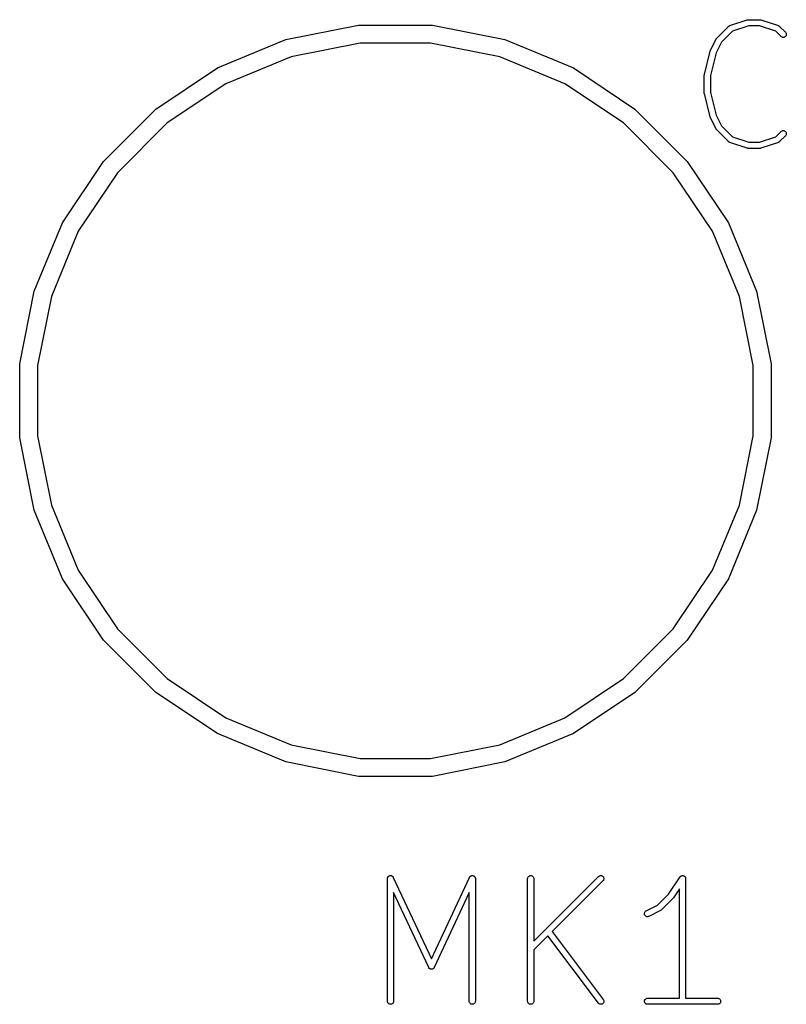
# Model space of a CAD drawing. Extents: x 4.83 to 6.45, y -3.91 to -3.08.
# Tile 1 of 13: x 4.83 to 5.08, y -3.89 to -3.58. Entities that reach past the tile are written whole.
import ezdxf

# ---------------------------------------------------------------- set-up
doc = ezdxf.new("R2010")
doc.units = 0
doc.header["$MEASUREMENT"] = 0
doc.layers.add('BLACK', color=7, linetype='CONTINUOUS')

msp = doc.modelspace()

# ---------------------------------------------------------------- linework, layer by layer
at = {"layer": 'BLACK', "linetype": 'CONTINUOUS'}
for p, q in [((5.05751, -3.57935), (5.06314, -3.57748)), ((5.06314, -3.57748), (5.06315, -3.57747)), ((5.06315, -3.57747), (5.06321, -3.57746)), ((5.06321, -3.57746), (5.06326, -3.57744)), ((5.06326, -3.57744), (5.0633, -3.57744)), ((5.0633, -3.57744), (5.06334, -3.57743)), ((5.06334, -3.57743), (5.0634, -3.57743)), ((5.0634, -3.57743), (5.06345, -3.57743)), ((5.06345, -3.57743), (5.06721, -3.57743)), ((5.06721, -3.57743), (5.06722, -3.57743)), ((5.06722, -3.57743), (5.06727, -3.57743)), ((5.06727, -3.57743), (5.06733, -3.57743)), ((5.06733, -3.57743), (5.06737, -3.57744)), ((5.06737, -3.57744), (5.06741, -3.57745)), ((5.06741, -3.57745), (5.06746, -3.57746)), ((5.06746, -3.57746), (5.06752, -3.57748)), ((5.06752, -3.57748), (5.07315, -3.57935)), ((4.91476, -3.58383), (4.9381, -3.57919)), ((4.9381, -3.57919), (4.9619, -3.57919)), ((4.9619, -3.57919), (4.98524, -3.58383)), ((5.05337, -3.58335), (5.05712, -3.57959)), ((5.05835, -3.58115), (5.05487, -3.58463)), ((5.05712, -3.57959), (5.05713, -3.57958)), ((5.05713, -3.57958), (5.05716, -3.57956)), ((5.05716, -3.57956), (5.05718, -3.57954)), ((5.05718, -3.57954), (5.05723, -3.5795)), ((5.05723, -3.5795), (5.05728, -3.57946)), ((5.05728, -3.57946), (5.05731, -3.57945)), ((5.05731, -3.57945), (5.05733, -3.57943)), ((5.05733, -3.57943), (5.05739, -3.5794)), ((5.05739, -3.5794), (5.05745, -3.57937)), ((5.05745, -3.57937), (5.05748, -3.57937)), ((5.05748, -3.57937), (5.05751, -3.57935)), ((5.06361, -3.57939), (5.05835, -3.58115)), ((5.06705, -3.57939), (5.06361, -3.57939)), ((5.07231, -3.58115), (5.06705, -3.57939)), ((5.07402, -3.58286), (5.07231, -3.58115)), ((5.07315, -3.57935), (5.07316, -3.57936)), ((5.07316, -3.57936), (5.07319, -3.57937)), ((5.07319, -3.57937), (5.07322, -3.57938)), ((5.07322, -3.57938), (5.07328, -3.57941)), ((5.07328, -3.57941), (5.07334, -3.57944)), ((5.07334, -3.57944), (5.07336, -3.57946)), ((5.07336, -3.57946), (5.07339, -3.57947)), ((5.07339, -3.57947), (5.07344, -3.57951)), ((5.07344, -3.57951), (5.07349, -3.57955)), ((5.07349, -3.57955), (5.07351, -3.57957)), ((5.07351, -3.57957), (5.07353, -3.57959)), ((5.07353, -3.57959), (5.07541, -3.58147)), ((5.07541, -3.58147), (5.07542, -3.58148)), ((5.07542, -3.58148), (5.07554, -3.58163)), ((5.07554, -3.58163), (5.07563, -3.5818)), ((5.07563, -3.5818), (5.07568, -3.58198)), ((4.89277, -3.59294), (4.91476, -3.58383)), ((4.93867, -3.58495), (4.91644, -3.58937)), ((4.96133, -3.58495), (4.93867, -3.58495)), ((4.98356, -3.58937), (4.96133, -3.58495)), ((4.98524, -3.58383), (5.00723, -3.59294)), ((5.05131, -3.58736), (5.05318, -3.5836)), ((5.05487, -3.58463), (5.05312, -3.58814)), ((5.05318, -3.5836), (5.05319, -3.58359)), ((5.05319, -3.58359), (5.05322, -3.58354)), ((5.05322, -3.58354), (5.05325, -3.58349)), ((5.05325, -3.58349), (5.05327, -3.58346)), ((5.05327, -3.58346), (5.05329, -3.58343)), ((5.05329, -3.58343), (5.05333, -3.58339)), ((5.05333, -3.58339), (5.05337, -3.58335)), ((5.07417, -3.58298), (5.07402, -3.58286)), ((5.07434, -3.58307), (5.07417, -3.58298)), ((5.07452, -3.58313), (5.07434, -3.58307)), ((5.07471, -3.58315), (5.07452, -3.58313)), ((5.0749, -3.58313), (5.07471, -3.58315)), ((5.07509, -3.58308), (5.0749, -3.58313)), ((5.07526, -3.58299), (5.07509, -3.58308)), ((5.07541, -3.58287), (5.07526, -3.58299)), ((5.07553, -3.58272), (5.07541, -3.58287)), ((5.07562, -3.58255), (5.07553, -3.58272)), ((5.07568, -3.58237), (5.07562, -3.58255)), ((5.07568, -3.58198), (5.0757, -3.58218)), ((5.0757, -3.58218), (5.07568, -3.58237)), ((5.04935, -3.59507), (5.05123, -3.58756)), ((5.05123, -3.58756), (5.05124, -3.58755)), ((5.05124, -3.58754), (5.05127, -3.58745)), ((5.05124, -3.58755), (5.05124, -3.58754)), ((5.05124, -3.58754), (5.05124, -3.58754)), ((5.05127, -3.58745), (5.0513, -3.58737)), ((5.05312, -3.58814), (5.05129, -3.59543)), ((5.0513, -3.58737), (5.0513, -3.58736)), ((5.0513, -3.58736), (5.05131, -3.58736)), ((4.91644, -3.58937), (4.8955, -3.59804)), ((5.0045, -3.59804), (4.98356, -3.58937)), ((4.87299, -3.60616), (4.89277, -3.59294)), ((5.00723, -3.59294), (5.02701, -3.60616)), ((5.04933, -3.59526), (5.04934, -3.59518)), ((5.04933, -3.59528), (5.04933, -3.59526)), ((5.04933, -3.59529), (5.04933, -3.59528)), ((5.04933, -3.59531), (5.04933, -3.59529)), ((5.04933, -3.60094), (5.04933, -3.59531)), ((5.04934, -3.59518), (5.04935, -3.5951)), ((5.04935, -3.59509), (5.04935, -3.59507)), ((5.04935, -3.5951), (5.04935, -3.59509)), ((5.05129, -3.59543), (5.05129, -3.60082)), ((4.8955, -3.59804), (4.87666, -3.61063)), ((5.02334, -3.61063), (5.0045, -3.59804)), ((5.05129, -3.60082), (5.05312, -3.6081)), ((5.04933, -3.60096), (5.04933, -3.60094)), ((5.04933, -3.60097), (5.04933, -3.60096)), ((5.04934, -3.60105), (5.04933, -3.60097)), ((5.04934, -3.60113), (5.04934, -3.60105)), ((5.04935, -3.60115), (5.04934, -3.60113)), ((5.04935, -3.60116), (5.04935, -3.60115)), ((5.04935, -3.60118), (5.04935, -3.60116)), ((5.05123, -3.60869), (5.04935, -3.60118)), ((4.85616, -3.62299), (4.87299, -3.60616)), ((5.02701, -3.60616), (5.04384, -3.62299)), ((5.05123, -3.6087), (5.05123, -3.60869)), ((5.05123, -3.60869), (5.05123, -3.60869)), ((5.05127, -3.60878), (5.05123, -3.6087)), ((5.0513, -3.60887), (5.05127, -3.60878)), ((5.0513, -3.60888), (5.0513, -3.60887)), ((5.0513, -3.60887), (5.0513, -3.60887)), ((5.05131, -3.60889), (5.0513, -3.60888)), ((5.05318, -3.61264), (5.05131, -3.60889)), ((5.05312, -3.6081), (5.05487, -3.61162)), ((4.87666, -3.61063), (4.86063, -3.62666)), ((5.03937, -3.62666), (5.02334, -3.61063)), ((5.05321, -3.61269), (5.05318, -3.61264)), ((5.05324, -3.61274), (5.05321, -3.61269)), ((5.05326, -3.61277), (5.05324, -3.61274)), ((5.05329, -3.61281), (5.05326, -3.61277)), ((5.05332, -3.61285), (5.05329, -3.61281)), ((5.05336, -3.61289), (5.05332, -3.61285)), ((5.05337, -3.6129), (5.05336, -3.61289)), ((5.05712, -3.61665), (5.05337, -3.6129)), ((5.05487, -3.61162), (5.05835, -3.6151)), ((5.07231, -3.6151), (5.07402, -3.61338)), ((5.07402, -3.61338), (5.07403, -3.61337)), ((5.07403, -3.61337), (5.07418, -3.61325)), ((5.07418, -3.61325), (5.07435, -3.61317)), ((5.07435, -3.61317), (5.07453, -3.61311)), ((5.07453, -3.61311), (5.07473, -3.6131)), ((5.07473, -3.6131), (5.07492, -3.61312)), ((5.07492, -3.61312), (5.0751, -3.61317)), ((5.0751, -3.61317), (5.07527, -3.61327)), ((5.07527, -3.61327), (5.07542, -3.61339)), ((5.07542, -3.61339), (5.07554, -3.61354)), ((5.07554, -3.61354), (5.07563, -3.61371)), ((5.05715, -3.61667), (5.05712, -3.61665)), ((5.05717, -3.61669), (5.05715, -3.61667)), ((5.05722, -3.61673), (5.05717, -3.61669)), ((5.05835, -3.6151), (5.06361, -3.61685)), ((5.06705, -3.61685), (5.07231, -3.6151)), ((5.07348, -3.6167), (5.07343, -3.61674)), ((5.0735, -3.61668), (5.07348, -3.6167)), ((5.07352, -3.61666), (5.0735, -3.61668)), ((5.07353, -3.61665), (5.07352, -3.61666)), ((5.07541, -3.61478), (5.07353, -3.61665)), ((5.07553, -3.61463), (5.07541, -3.61478)), ((5.07562, -3.61446), (5.07553, -3.61463)), ((5.07568, -3.61427), (5.07562, -3.61446)), ((5.07563, -3.61371), (5.07568, -3.61389)), ((5.07568, -3.61389), (5.0757, -3.61408)), ((5.0757, -3.61408), (5.07568, -3.61427)), ((5.05727, -3.61678), (5.05722, -3.61673)), ((5.0573, -3.61679), (5.05727, -3.61678)), ((5.05732, -3.61681), (5.0573, -3.61679)), ((5.05738, -3.61683), (5.05732, -3.61681)), ((5.05744, -3.61687), (5.05738, -3.61683)), ((5.05747, -3.61687), (5.05744, -3.61687)), ((5.05749, -3.61689), (5.05747, -3.61687)), ((5.05751, -3.61689), (5.05749, -3.61689)), ((5.06314, -3.61877), (5.05751, -3.61689)), ((5.06319, -3.61878), (5.06314, -3.61877)), ((5.06325, -3.6188), (5.06319, -3.61878)), ((5.06329, -3.6188), (5.06325, -3.6188)), ((5.06333, -3.61881), (5.06329, -3.6188)), ((5.06338, -3.61881), (5.06333, -3.61881)), ((5.06344, -3.61882), (5.06338, -3.61881)), ((5.06345, -3.61882), (5.06344, -3.61882)), ((5.06721, -3.61882), (5.06345, -3.61882)), ((5.06361, -3.61685), (5.06705, -3.61685)), ((5.06726, -3.61881), (5.06721, -3.61882)), ((5.06732, -3.61881), (5.06726, -3.61881)), ((5.06736, -3.6188), (5.06732, -3.61881)), ((5.0674, -3.6188), (5.06736, -3.6188)), ((5.06745, -3.61878), (5.0674, -3.6188)), ((5.0675, -3.61877), (5.06745, -3.61878)), ((5.06752, -3.61877), (5.0675, -3.61877)), ((5.07315, -3.61689), (5.06752, -3.61877)), ((5.07318, -3.61688), (5.07315, -3.61689)), ((5.0732, -3.61687), (5.07318, -3.61688)), ((5.07326, -3.61684), (5.0732, -3.61687)), ((5.07332, -3.61681), (5.07326, -3.61684)), ((5.07335, -3.6168), (5.07332, -3.61681)), ((5.07337, -3.61678), (5.07335, -3.6168)), ((5.07343, -3.61674), (5.07337, -3.61678)), ((4.84294, -3.64277), (4.85616, -3.62299)), ((5.04384, -3.62299), (5.05706, -3.64277)), ((4.86063, -3.62666), (4.84804, -3.6455)), ((5.05196, -3.6455), (5.03937, -3.62666)), ((4.83383, -3.66476), (4.84294, -3.64277)), ((5.05706, -3.64277), (5.06617, -3.66476)), ((4.84804, -3.6455), (4.83937, -3.66644)), ((5.06063, -3.66644), (5.05196, -3.6455)), ((4.82919, -3.6881), (4.83383, -3.66476)), ((4.83937, -3.66644), (4.83495, -3.68867)), ((5.06505, -3.68867), (5.06063, -3.66644)), ((5.06617, -3.66476), (5.07081, -3.6881)), ((4.82919, -3.7119), (4.82919, -3.6881)), ((4.83495, -3.68867), (4.83495, -3.71133)), ((5.06505, -3.71133), (5.06505, -3.68867)), ((5.07081, -3.6881), (5.07081, -3.7119)), ((4.83495, -3.71133), (4.83937, -3.73356)), ((5.06063, -3.73356), (5.06505, -3.71133)), ((4.83383, -3.73524), (4.82919, -3.7119)), ((5.07081, -3.7119), (5.06617, -3.73524)), ((4.83937, -3.73356), (4.84804, -3.7545)), ((5.05196, -3.7545), (5.06063, -3.73356)), ((4.84294, -3.75723), (4.83383, -3.73524)), ((5.06617, -3.73524), (5.05706, -3.75723)), ((4.84804, -3.7545), (4.86063, -3.77334)), ((5.03937, -3.77334), (5.05196, -3.7545)), ((4.85616, -3.77701), (4.84294, -3.75723)), ((5.05706, -3.75723), (5.04384, -3.77701)), ((4.86063, -3.77334), (4.87666, -3.78937)), ((5.02334, -3.78937), (5.03937, -3.77334)), ((4.87299, -3.79384), (4.85616, -3.77701)), ((5.04384, -3.77701), (5.02701, -3.79384)), ((4.87666, -3.78937), (4.8955, -3.80196)), ((5.0045, -3.80196), (5.02334, -3.78937)), ((4.89277, -3.80706), (4.87299, -3.79384)), ((5.02701, -3.79384), (5.00723, -3.80706)), ((4.8955, -3.80196), (4.91644, -3.81063)), ((4.98356, -3.81063), (5.0045, -3.80196)), ((4.91476, -3.81617), (4.89277, -3.80706)), ((5.00723, -3.80706), (4.98524, -3.81617)), ((4.91644, -3.81063), (4.93867, -3.81505)), ((4.96133, -3.81505), (4.98356, -3.81063)), ((4.9381, -3.82081), (4.91476, -3.81617)), ((4.93867, -3.81505), (4.96133, -3.81505)), ((4.98524, -3.81617), (4.9619, -3.82081)), ((4.9619, -3.82081), (4.9381, -3.82081)), ((4.94746, -3.8537), (4.94747, -3.85362)), ((4.94746, -3.85371), (4.94746, -3.8537)), ((4.94746, -3.89315), (4.94746, -3.85371)), ((4.94747, -3.85355), (4.94748, -3.85353)), ((4.94747, -3.85362), (4.94747, -3.85355)), ((4.94748, -3.8535), (4.9475, -3.85343)), ((4.94748, -3.85353), (4.94748, -3.8535)), ((4.9475, -3.85343), (4.94752, -3.85336)), ((4.94752, -3.85336), (4.94753, -3.85334)), ((4.94753, -3.85334), (4.94754, -3.85332)), ((4.94754, -3.85332), (4.94757, -3.85326)), ((4.94757, -3.85326), (4.9476, -3.85319)), ((4.9476, -3.85319), (4.94762, -3.85317)), ((4.94762, -3.85317), (4.94763, -3.85315)), ((4.94763, -3.85315), (4.94768, -3.8531)), ((4.94768, -3.8531), (4.94772, -3.85304)), ((4.94772, -3.85304), (4.94774, -3.85302)), ((4.94774, -3.85302), (4.94775, -3.85301)), ((4.94775, -3.85301), (4.94781, -3.85296)), ((4.94781, -3.85296), (4.94787, -3.85291)), ((4.94787, -3.85291), (4.94788, -3.8529)), ((4.94788, -3.8529), (4.9479, -3.85289)), ((4.9479, -3.85289), (4.94797, -3.85285)), ((4.94797, -3.85285), (4.94803, -3.85281)), ((4.94803, -3.85281), (4.94805, -3.85281)), ((4.94805, -3.85281), (4.94807, -3.8528)), ((4.94807, -3.8528), (4.94814, -3.85278)), ((4.94814, -3.85278), (4.94821, -3.85275)), ((4.94821, -3.85275), (4.94824, -3.85275)), ((4.94824, -3.85275), (4.94826, -3.85274)), ((4.94826, -3.85274), (4.94833, -3.85274)), ((4.94833, -3.85274), (4.9484, -3.85273)), ((4.9484, -3.85273), (4.94843, -3.85273)), ((4.94843, -3.85273), (4.94845, -3.85272)), ((4.94845, -3.85272), (4.94852, -3.85273)), ((4.94852, -3.85273), (4.9486, -3.85274)), ((4.9486, -3.85274), (4.94862, -3.85274)), ((4.94862, -3.85274), (4.94864, -3.85274)), ((4.94864, -3.85274), (4.94871, -3.85277)), ((4.94871, -3.85277), (4.94878, -3.85278)), ((4.94878, -3.85278), (4.9488, -3.85279)), ((4.9488, -3.85279), (4.94882, -3.8528)), ((4.94882, -3.8528), (4.94889, -3.85284)), ((4.94889, -3.85284), (4.94895, -3.85287)), ((4.94895, -3.85287), (4.94897, -3.85288)), ((4.94897, -3.85288), (4.94899, -3.85289)), ((4.94899, -3.85289), (4.94905, -3.85294)), ((4.94905, -3.85294), (4.94911, -3.85298)), ((4.94911, -3.85298), (4.94912, -3.853)), ((4.94912, -3.853), (4.94914, -3.85302)), ((4.94914, -3.85302), (4.94919, -3.85307)), ((4.94919, -3.85307), (4.94924, -3.85313)), ((4.94924, -3.85313), (4.94925, -3.85315)), ((4.94925, -3.85315), (4.94926, -3.85316)), ((4.94926, -3.85316), (4.9493, -3.85323)), ((4.9493, -3.85323), (4.94933, -3.85329)), ((4.94933, -3.85329), (4.96159, -3.87955)), ((4.96159, -3.87955), (4.97384, -3.85329)), ((4.97384, -3.85329), (4.97385, -3.85328)), ((4.97385, -3.85328), (4.97389, -3.85322)), ((4.97389, -3.85322), (4.97392, -3.85315)), ((4.97392, -3.85315), (4.97394, -3.85314)), ((4.97394, -3.85314), (4.97395, -3.85312)), ((4.97395, -3.85312), (4.974, -3.85306)), ((4.974, -3.85306), (4.97405, -3.85301)), ((4.97405, -3.85301), (4.97406, -3.85299)), ((4.97406, -3.85299), (4.97408, -3.85297)), ((4.97408, -3.85297), (4.97414, -3.85293)), ((4.97414, -3.85293), (4.9742, -3.85289)), ((4.9742, -3.85289), (4.97422, -3.85287)), ((4.97422, -3.85287), (4.97423, -3.85286)), ((4.97423, -3.85286), (4.9743, -3.85283)), ((4.9743, -3.85283), (4.97437, -3.8528)), ((4.97437, -3.8528), (4.97439, -3.85279)), ((4.97439, -3.85279), (4.97441, -3.85278)), ((4.97441, -3.85278), (4.97448, -3.85276)), ((4.97448, -3.85276), (4.97455, -3.85274)), ((4.97455, -3.85274), (4.97457, -3.85274)), ((4.97457, -3.85274), (4.97459, -3.85273)), ((4.97459, -3.85273), (4.97467, -3.85273)), ((4.97467, -3.85273), (4.97474, -3.85272)), ((4.97474, -3.85272), (4.97476, -3.85273)), ((4.97476, -3.85273), (4.97479, -3.85273)), ((4.97479, -3.85273), (4.97486, -3.85274)), ((4.97486, -3.85274), (4.97493, -3.85274)), ((4.97493, -3.85274), (4.97495, -3.85275)), ((4.97495, -3.85275), (4.97498, -3.85275)), ((4.97498, -3.85275), (4.97504, -3.85278)), ((4.97504, -3.85278), (4.97512, -3.8528)), ((4.97512, -3.8528), (4.97514, -3.85281)), ((4.97514, -3.85281), (4.97516, -3.85282)), ((4.97516, -3.85282), (4.97522, -3.85286)), ((4.97522, -3.85286), (4.97528, -3.85289)), ((4.97528, -3.85289), (4.9753, -3.85291)), ((4.9753, -3.85291), (4.97532, -3.85292)), ((4.97532, -3.85292), (4.97538, -3.85297)), ((4.97538, -3.85297), (4.97543, -3.85302)), ((4.97543, -3.85302), (4.97545, -3.85303)), ((4.97545, -3.85303), (4.97546, -3.85305)), ((4.97546, -3.85305), (4.97551, -3.85311)), ((4.97551, -3.85311), (4.97555, -3.85316)), ((4.97555, -3.85316), (4.97556, -3.85318)), ((4.97556, -3.85318), (4.97558, -3.8532)), ((4.97558, -3.8532), (4.97561, -3.85327)), ((4.97561, -3.85327), (4.97564, -3.85333)), ((4.97564, -3.85333), (4.97565, -3.85336)), ((4.97565, -3.85336), (4.97566, -3.85338)), ((4.97566, -3.85338), (4.97568, -3.85345)), ((4.97568, -3.85345), (4.9757, -3.85352)), ((4.9757, -3.85352), (4.9757, -3.85354)), ((4.9757, -3.85354), (4.97571, -3.85356)), ((4.97571, -3.85356), (4.97571, -3.85364)), ((4.97571, -3.85364), (4.97572, -3.85371)), ((4.97572, -3.85371), (4.97572, -3.89315)), ((4.99253, -3.8537), (4.99255, -3.8535)), ((4.99253, -3.85371), (4.99253, -3.8537)), ((4.99253, -3.89315), (4.99253, -3.85371)), ((4.99255, -3.8535), (4.99261, -3.85332)), ((4.99261, -3.85332), (4.9927, -3.85315)), ((4.9927, -3.85315), (4.99283, -3.85301)), ((4.99283, -3.85301), (4.99298, -3.85289)), ((4.99298, -3.85289), (4.99315, -3.8528)), ((4.99315, -3.8528), (4.99333, -3.85274)), ((4.99333, -3.85274), (4.99352, -3.85272)), ((4.99352, -3.85272), (4.99371, -3.85274)), ((4.99371, -3.85274), (4.9939, -3.8528)), ((4.9939, -3.8528), (4.99406, -3.85289)), ((4.99406, -3.85289), (4.99421, -3.85302)), ((4.99421, -3.85302), (4.99433, -3.85316)), ((4.99433, -3.85316), (4.99442, -3.85333)), ((4.99442, -3.85333), (4.99448, -3.85352)), ((4.99448, -3.85352), (4.9945, -3.85371)), ((4.9945, -3.87387), (5.01536, -3.85301)), ((4.9945, -3.85371), (4.9945, -3.87387)), ((5.01536, -3.85301), (5.01537, -3.853)), ((5.01537, -3.853), (5.01552, -3.85288)), ((5.01552, -3.85288), (5.01569, -3.85279)), ((5.01569, -3.85279), (5.01587, -3.85274)), ((5.01587, -3.85274), (5.01606, -3.85272)), ((5.01606, -3.85272), (5.01625, -3.85275)), ((5.01625, -3.85275), (5.01644, -3.8528)), ((5.01644, -3.8528), (5.0166, -3.85289)), ((5.0166, -3.85289), (5.01675, -3.85302)), ((5.01675, -3.85302), (5.01687, -3.85317)), ((5.01687, -3.85317), (5.01696, -3.85334)), ((5.01696, -3.85409), (5.01687, -3.85426)), ((5.01696, -3.85334), (5.01702, -3.85352)), ((5.01702, -3.8539), (5.01696, -3.85409)), ((5.01702, -3.85352), (5.01704, -3.85371)), ((5.01704, -3.85371), (5.01702, -3.8539)), ((5.03782, -3.85872), (5.04152, -3.85316)), ((5.04152, -3.85316), (5.04153, -3.85315)), ((5.04153, -3.85315), (5.04159, -3.85308)), ((5.04159, -3.85308), (5.04166, -3.85301)), ((5.04166, -3.853), (5.04172, -3.85295)), ((5.04166, -3.85301), (5.04166, -3.853)), ((5.04166, -3.85301), (5.04166, -3.85301)), ((5.04172, -3.85295), (5.0418, -3.85289)), ((5.0418, -3.85289), (5.04181, -3.85288)), ((5.04181, -3.85288), (5.04188, -3.85285)), ((5.04181, -3.85288), (5.04181, -3.85288)), ((5.04188, -3.85285), (5.04198, -3.8528)), ((5.04198, -3.8528), (5.04207, -3.85277)), ((5.04198, -3.8528), (5.04198, -3.8528)), ((5.04198, -3.8528), (5.04198, -3.8528)), ((5.04207, -3.85277), (5.04216, -3.85274)), ((5.04216, -3.85274), (5.04227, -3.85273)), ((5.04216, -3.85274), (5.04216, -3.85274)), ((5.04216, -3.85274), (5.04216, -3.85274)), ((5.04227, -3.85273), (5.04235, -3.85272)), ((5.04235, -3.85272), (5.04235, -3.85272)), ((5.04235, -3.85272), (5.04235, -3.85272)), ((5.04235, -3.85272), (5.04245, -3.85273)), ((5.04245, -3.85273), (5.04254, -3.85274)), ((5.04254, -3.85274), (5.04254, -3.85274)), ((5.04254, -3.85274), (5.04254, -3.85274)), ((5.04254, -3.85274), (5.04262, -3.85277)), ((5.04262, -3.85277), (5.04273, -3.8528)), ((5.04273, -3.8528), (5.04273, -3.8528)), ((5.04273, -3.8528), (5.04273, -3.8528)), ((5.04273, -3.8528), (5.04278, -3.85283)), ((5.04278, -3.85283), (5.04289, -3.85289)), ((5.04289, -3.85289), (5.04289, -3.85289)), ((5.04289, -3.85289), (5.0429, -3.85289)), ((5.0429, -3.85289), (5.04295, -3.85294)), ((5.04295, -3.85294), (5.04304, -3.85302)), ((5.04304, -3.85302), (5.04304, -3.85302)), ((5.04304, -3.85302), (5.04304, -3.85302)), ((5.04304, -3.85302), (5.0431, -3.85309)), ((5.0431, -3.85309), (5.04316, -3.85316)), ((5.04316, -3.85316), (5.04316, -3.85316)), ((5.04316, -3.85316), (5.04316, -3.85317)), ((5.04316, -3.85317), (5.04321, -3.85325)), ((5.04321, -3.85325), (5.04325, -3.85333)), ((5.04325, -3.85333), (5.04325, -3.85333)), ((5.04325, -3.85333), (5.04325, -3.85334)), ((5.04325, -3.85334), (5.04328, -3.85342)), ((5.04328, -3.85342), (5.04331, -3.85352)), ((5.04331, -3.85352), (5.04331, -3.85352)), ((5.04331, -3.85352), (5.04331, -3.85352)), ((5.04331, -3.85352), (5.04332, -3.85361)), ((5.04332, -3.85361), (5.04333, -3.85371)), ((5.04333, -3.85371), (5.04333, -3.89216)), ((5.01675, -3.8544), (5.00045, -3.8707)), ((5.01687, -3.85426), (5.01675, -3.8544)), ((5.04136, -3.85696), (5.03941, -3.85989)), ((5.04136, -3.89216), (5.04136, -3.85696)), ((4.9607, -3.8823), (4.94943, -3.85815)), ((4.94943, -3.85815), (4.94943, -3.89315)), ((4.97375, -3.85815), (4.96248, -3.8823)), ((4.97375, -3.89315), (4.97375, -3.85815)), ((5.03425, -3.86229), (5.03782, -3.85872)), ((5.03928, -3.86004), (5.03553, -3.86379)), ((5.03934, -3.85997), (5.03928, -3.86004)), ((5.0394, -3.8599), (5.03934, -3.85997)), ((5.03941, -3.85989), (5.0394, -3.8599)), ((5.03941, -3.85989), (5.03941, -3.85989)), ((5.03941, -3.85989), (5.03941, -3.85989)), ((5.03064, -3.8641), (5.03425, -3.86229)), ((5.03009, -3.86504), (5.0301, -3.86485)), ((5.03012, -3.86523), (5.03009, -3.86504)), ((5.0301, -3.86485), (5.03014, -3.86466)), ((5.03019, -3.86541), (5.03012, -3.86523)), ((5.03014, -3.86466), (5.03022, -3.86449)), ((5.03029, -3.86557), (5.03019, -3.86541)), ((5.03022, -3.86449), (5.03033, -3.86433)), ((5.03042, -3.86571), (5.03029, -3.86557)), ((5.03033, -3.86433), (5.03047, -3.8642)), ((5.03058, -3.86583), (5.03042, -3.86571)), ((5.03047, -3.8642), (5.03064, -3.8641)), ((5.03075, -3.86591), (5.03058, -3.86583)), ((5.03094, -3.86595), (5.03075, -3.86591)), ((5.03113, -3.86596), (5.03094, -3.86595)), ((5.03132, -3.86593), (5.03113, -3.86596)), ((5.0315, -3.86586), (5.03132, -3.86593)), ((5.03152, -3.86586), (5.0315, -3.86586)), ((5.03527, -3.86398), (5.03152, -3.86586)), ((5.03532, -3.86395), (5.03527, -3.86398)), ((5.03537, -3.86392), (5.03532, -3.86395)), ((5.0354, -3.8639), (5.03537, -3.86392)), ((5.03543, -3.86388), (5.0354, -3.8639)), ((5.03547, -3.86384), (5.03543, -3.86388)), ((5.03552, -3.8638), (5.03547, -3.86384)), ((5.03553, -3.86379), (5.03552, -3.8638)), ((4.99904, -3.87211), (4.9945, -3.87665)), ((5.01526, -3.89374), (4.99904, -3.87211)), ((5.00045, -3.8707), (5.01684, -3.89256)), ((4.9945, -3.87665), (4.9945, -3.89315)), ((4.96072, -3.88234), (4.9607, -3.8823)), ((4.96074, -3.88239), (4.96072, -3.88234)), ((4.96077, -3.88242), (4.96074, -3.88239)), ((4.96079, -3.88246), (4.96077, -3.88242)), ((4.96083, -3.8825), (4.96079, -3.88246)), ((4.96086, -3.88254), (4.96083, -3.8825)), ((4.96089, -3.88257), (4.96086, -3.88254)), ((4.96092, -3.8826), (4.96089, -3.88257)), ((4.96096, -3.88264), (4.96092, -3.8826)), ((4.961, -3.88267), (4.96096, -3.88264)), ((4.96104, -3.88269), (4.961, -3.88267)), ((4.96108, -3.88272), (4.96104, -3.88269)), ((4.96112, -3.88274), (4.96108, -3.88272)), ((4.96117, -3.88277), (4.96112, -3.88274)), ((4.96209, -3.88273), (4.96204, -3.88275)), ((4.96212, -3.8827), (4.96209, -3.88273)), ((4.96216, -3.88268), (4.96212, -3.8827)), ((4.9622, -3.88264), (4.96216, -3.88268)), ((4.96224, -3.88261), (4.9622, -3.88264)), ((4.96227, -3.88258), (4.96224, -3.88261)), ((4.96231, -3.88255), (4.96227, -3.88258)), ((4.96234, -3.88251), (4.96231, -3.88255)), ((4.96237, -3.88247), (4.96234, -3.88251)), ((4.9624, -3.88243), (4.96237, -3.88247)), ((4.96242, -3.8824), (4.9624, -3.88243)), ((4.96245, -3.88235), (4.96242, -3.8824)), ((4.96247, -3.88231), (4.96245, -3.88235)), ((4.96248, -3.8823), (4.96247, -3.88231)), ((4.96121, -3.88278), (4.96117, -3.88277)), ((4.96125, -3.8828), (4.96121, -3.88278)), ((4.9613, -3.88282), (4.96125, -3.8828)), ((4.96135, -3.88283), (4.9613, -3.88282)), ((4.96139, -3.88284), (4.96135, -3.88283)), ((4.96143, -3.88285), (4.96139, -3.88284)), ((4.96149, -3.88285), (4.96143, -3.88285)), ((4.96154, -3.88286), (4.96149, -3.88285)), ((4.96158, -3.88286), (4.96154, -3.88286)), ((4.96163, -3.88286), (4.96158, -3.88286)), ((4.96168, -3.88286), (4.96163, -3.88286)), ((4.96173, -3.88285), (4.96168, -3.88286)), ((4.96177, -3.88284), (4.96173, -3.88285)), ((4.96182, -3.88284), (4.96177, -3.88284)), ((4.96186, -3.88282), (4.96182, -3.88284)), ((4.96191, -3.88281), (4.96186, -3.88282)), ((4.96196, -3.88279), (4.96191, -3.88281)), ((4.962, -3.88277), (4.96196, -3.88279)), ((4.96204, -3.88275), (4.962, -3.88277)), ((5.03053, -3.89233), (5.0307, -3.89224)), ((5.0307, -3.89224), (5.03088, -3.89218)), ((5.03088, -3.89218), (5.03108, -3.89216)), ((5.03108, -3.89216), (5.04136, -3.89216)), ((5.04333, -3.89216), (5.05361, -3.89216)), ((5.05361, -3.89216), (5.05363, -3.89216)), ((5.05363, -3.89216), (5.05382, -3.89218)), ((5.05382, -3.89218), (5.054, -3.89224)), ((5.054, -3.89224), (5.05417, -3.89234)), ((4.94748, -3.89334), (4.94746, -3.89315)), ((4.94753, -3.89352), (4.94748, -3.89334)), ((4.94762, -3.89369), (4.94753, -3.89352)), ((4.94774, -3.89384), (4.94762, -3.89369)), ((4.94789, -3.89396), (4.94774, -3.89384)), ((4.94806, -3.89406), (4.94789, -3.89396)), ((4.94824, -3.89411), (4.94806, -3.89406)), ((4.94843, -3.89413), (4.94824, -3.89411)), ((4.94863, -3.89411), (4.94843, -3.89413)), ((4.94881, -3.89406), (4.94863, -3.89411)), ((4.94898, -3.89397), (4.94881, -3.89406)), ((4.94913, -3.89385), (4.94898, -3.89397)), ((4.94925, -3.8937), (4.94913, -3.89385)), ((4.94935, -3.89354), (4.94925, -3.8937)), ((4.9494, -3.89335), (4.94935, -3.89354)), ((4.94943, -3.89316), (4.9494, -3.89335)), ((4.94943, -3.89315), (4.94943, -3.89316)), ((4.97377, -3.89334), (4.97375, -3.89315)), ((4.97382, -3.89352), (4.97377, -3.89334)), ((4.97391, -3.89369), (4.97382, -3.89352)), ((4.97404, -3.89384), (4.97391, -3.89369)), ((4.97418, -3.89396), (4.97404, -3.89384)), ((4.97435, -3.89406), (4.97418, -3.89396)), ((4.97454, -3.89411), (4.97435, -3.89406)), ((4.97473, -3.89413), (4.97454, -3.89411)), ((4.97492, -3.89411), (4.97473, -3.89413)), ((4.9751, -3.89406), (4.97492, -3.89411)), ((4.97527, -3.89397), (4.9751, -3.89406)), ((4.97542, -3.89385), (4.97527, -3.89397)), ((4.97555, -3.8937), (4.97542, -3.89385)), ((4.97564, -3.89354), (4.97555, -3.8937)), ((4.9757, -3.89335), (4.97564, -3.89354)), ((4.97572, -3.89316), (4.9757, -3.89335)), ((4.97572, -3.89315), (4.97572, -3.89316)), ((4.99255, -3.89334), (4.99253, -3.89315)), ((4.9926, -3.89352), (4.99255, -3.89334)), ((4.99269, -3.89369), (4.9926, -3.89352)), ((4.99282, -3.89384), (4.99269, -3.89369)), ((4.99296, -3.89396), (4.99282, -3.89384)), ((4.99313, -3.89406), (4.99296, -3.89396)), ((4.99332, -3.89411), (4.99313, -3.89406)), ((4.99351, -3.89413), (4.99332, -3.89411)), ((4.9937, -3.89411), (4.99351, -3.89413)), ((4.99388, -3.89406), (4.9937, -3.89411)), ((4.99405, -3.89397), (4.99388, -3.89406)), ((4.9942, -3.89385), (4.99405, -3.89397)), ((4.99433, -3.8937), (4.9942, -3.89385)), ((4.99442, -3.89354), (4.99433, -3.8937)), ((4.99448, -3.89335), (4.99442, -3.89354)), ((4.9945, -3.89316), (4.99448, -3.89335)), ((4.9945, -3.89315), (4.9945, -3.89316)), ((5.01539, -3.89388), (5.01526, -3.89374)), ((5.01555, -3.89399), (5.01539, -3.89388)), ((5.01572, -3.89408), (5.01555, -3.89399)), ((5.01591, -3.89412), (5.01572, -3.89408)), ((5.0161, -3.89413), (5.01591, -3.89412)), ((5.01629, -3.8941), (5.0161, -3.89413)), ((5.01647, -3.89404), (5.01629, -3.8941)), ((5.01664, -3.89394), (5.01647, -3.89404)), ((5.01678, -3.89381), (5.01664, -3.89394)), ((5.01689, -3.89366), (5.01678, -3.89381)), ((5.01684, -3.89256), (5.01685, -3.89257)), ((5.01685, -3.89257), (5.01694, -3.89273)), ((5.01698, -3.89348), (5.01689, -3.89366)), ((5.01694, -3.89273), (5.01701, -3.89292)), ((5.01702, -3.8933), (5.01698, -3.89348)), ((5.01701, -3.89292), (5.01703, -3.89311)), ((5.01703, -3.89311), (5.01702, -3.8933)), ((5.03009, -3.89314), (5.03011, -3.89295)), ((5.03011, -3.89333), (5.03009, -3.89314)), ((5.03011, -3.89295), (5.03017, -3.89277)), ((5.03016, -3.89352), (5.03011, -3.89333)), ((5.03025, -3.89369), (5.03016, -3.89352)), ((5.03017, -3.89277), (5.03026, -3.8926)), ((5.03037, -3.89384), (5.03025, -3.89369)), ((5.03026, -3.8926), (5.03038, -3.89245)), ((5.03052, -3.89396), (5.03037, -3.89384)), ((5.03038, -3.89245), (5.03053, -3.89233)), ((5.03069, -3.89405), (5.03052, -3.89396)), ((5.03087, -3.89411), (5.03069, -3.89405)), ((5.03106, -3.89413), (5.03087, -3.89411)), ((5.03108, -3.89413), (5.03106, -3.89413)), ((5.05361, -3.89413), (5.03108, -3.89413)), ((5.0538, -3.89411), (5.05361, -3.89413)), ((5.05399, -3.89406), (5.0538, -3.89411)), ((5.05416, -3.89397), (5.05399, -3.89406)), ((5.05431, -3.89385), (5.05416, -3.89397)), ((5.05417, -3.89234), (5.05432, -3.89246)), ((5.05443, -3.8937), (5.05431, -3.89385)), ((5.05432, -3.89246), (5.05444, -3.89261)), ((5.05452, -3.89353), (5.05443, -3.8937)), ((5.05444, -3.89261), (5.05452, -3.89278)), ((5.05452, -3.89278), (5.05458, -3.89296)), ((5.05458, -3.89335), (5.05452, -3.89353)), ((5.05458, -3.89296), (5.0546, -3.89315)), ((5.0546, -3.89315), (5.05458, -3.89335))]:
    msp.add_line(p, q, dxfattribs=at)

doc.saveas('drawing.dxf')
